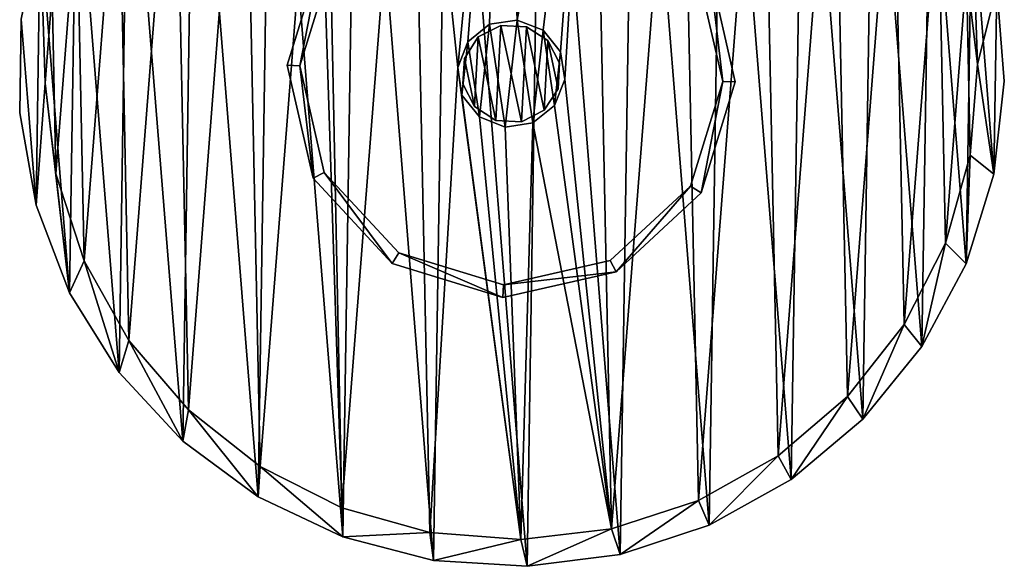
# Model space of a CAD drawing. Header units: millimetres. Extents: x -438.3 to -383.3, y -16.4 to 38.5.
# Tile 1 of 2: x -438.3 to -383.3, y -16.4 to 14.1. Entities that reach past the tile are written whole.
import ezdxf

# ---------------------------------------------------------------- set-up
doc = ezdxf.new("R2010")
doc.units = ezdxf.units.MM
doc.header["$LTSCALE"] = 25.4
doc.layers.get('0').update_dxf_attribs({"true_color": 0xff5454})

# ---------------------------------------------------------------- blocks, each defined once
blk = doc.blocks.new('LASER-1000-8436.STL#2')
at = {"color": 7, "true_color": 0xfaf5f5}
mesh = blk.add_polyface(dxfattribs=at)
corners = [(10.325, 44.738, -76), (10.991, 41.139, -76), (10.596, 36.057, -76), (12.342, 49.562, -76), (12.37, 46.046, -76), (15.235, 53.916, -76), (14.681, 50.589, -76), (17.833, 54.594, -76), (18.9, 57.645, -76), (21.705, 57.908, -76), (23.204, 60.612, -76), (26.15, 60.402, -76), (25.548, 61.776, -76), (27.992, 62.711, -76), (30.996, 61.981, -76), (33.091, 63.867, -76), (36.057, 62.585, -76), (38.316, 64.036, -76), (41.139, 62.189, -76), (43.479, 63.213, -76), (46.046, 60.81, -76), (48.393, 61.429, -76), (50.589, 58.5, -76), (52.881, 58.746, -76), (54.594, 55.348, -76), (56.779, 55.263, -76), (57.908, 51.475, -76), (59.948, 51.104, -76), (60.402, 47.03, -76), (62.273, 46.422, -76), (61.981, 42.184, -76), (62.585, 37.123, -76), (63.669, 41.383, -76), (63.511, 30.976, -76), (64.087, 36.172, -76), (9.258, 39.62, -76), (10.089, 29.245, -76), (9.178, 34.393, -76), (11.958, 24.362, -76), (11.199, 30.996, -76), (12.778, 26.15, -76), (14.718, 19.921, -76), (15.273, 21.705, -76), (18.268, 16.083, -76), (18.586, 17.833, -76), (22.48, 12.986, -76), (22.591, 14.681, -76), (27.202, 10.742, -76), (27.135, 12.37, -76), (32.042, 10.991, -76), (32.263, 9.433, -76), (37.123, 10.596, -76), (37.481, 9.105, -76), (42.184, 11.199, -76), (42.667, 9.77, -76), (47.03, 12.778, -76), (47.633, 11.405, -76), (51.475, 15.273, -76), (52.199, 13.949, -76), (55.348, 18.586, -76), (56.202, 17.313, -76), (58.5, 22.591, -76), (59.496, 21.373, -76), (60.81, 27.135, -76), (61.962, 25.983, -76), (62.189, 32.042, -76)]
mesh.append_faces([[corners[k] for k in face] for face in [(33, 32, 34), (35, 36, 37)]], dxfattribs={"vtx0": -1, "color": 7})
mesh.append_faces([[corners[k] for k in face] for face in [(1, 3, 4), (4, 5, 6), (6, 5, 7), (7, 8, 9), (9, 10, 11), (11, 13, 14), (14, 15, 16), (16, 17, 18), (18, 19, 20), (20, 21, 22), (22, 23, 24), (24, 25, 26), (26, 27, 28), (28, 29, 30), (30, 29, 31), (36, 2, 38), (38, 40, 41), (41, 42, 43), (43, 44, 45), (45, 46, 47), (47, 49, 50), (50, 51, 52), (52, 53, 54), (54, 55, 56), (56, 57, 58), (58, 59, 60), (60, 61, 62), (62, 63, 64), (64, 65, 33)]], dxfattribs={"vtx0": -1, "vtx1": -1, "color": 7})
mesh.append_faces([[corners[k] for k in face] for face in [(31, 32, 33), (36, 0, 2)]], dxfattribs={"vtx0": -1, "vtx1": -1, "vtx2": -1, "color": 7})
mesh.append_faces([[corners[k] for k in face] for face in [(0, 1, 2), (1, 0, 3), (4, 3, 5), (7, 5, 8), (9, 8, 10), (11, 10, 12), (11, 12, 13), (14, 13, 15), (16, 15, 17), (18, 17, 19), (20, 19, 21), (22, 21, 23), (24, 23, 25), (26, 25, 27), (28, 27, 29), (31, 29, 32), (36, 35, 0), (38, 2, 39), (38, 39, 40), (41, 40, 42), (43, 42, 44), (45, 44, 46), (47, 46, 48), (47, 48, 49), (50, 49, 51), (52, 51, 53), (54, 53, 55), (56, 55, 57), (58, 57, 59), (60, 59, 61), (62, 61, 63), (64, 63, 65), (33, 65, 31)]], dxfattribs={"vtx0": -1, "vtx2": -1, "color": 7})
mesh = blk.add_polyface(dxfattribs=at)
corners = [(10.089, 29.245), (9.258, 39.62), (9.178, 34.393), (10.325, 44.738), (11.958, 24.362), (12.342, 49.562), (14.718, 19.921), (15.235, 53.916), (18.268, 16.083), (18.9, 57.645), (22.48, 12.986), (23.204, 60.612), (27.202, 10.742), (25.548, 61.776), (27.992, 62.711), (32.263, 9.433), (33.091, 63.867), (37.481, 9.105), (38.316, 64.036), (42.667, 9.77), (43.479, 63.213), (47.633, 11.405), (48.393, 61.429), (52.199, 13.949), (52.881, 58.746), (56.202, 17.313), (56.779, 55.263), (59.496, 21.373), (59.948, 51.104), (61.962, 25.983), (62.273, 46.422), (63.511, 30.976), (63.669, 41.383), (64.087, 36.172)]
mesh.append_faces([[corners[k] for k in face] for face in [(0, 1, 2), (32, 31, 33)]], dxfattribs={"vtx0": -1, "color": 7})
mesh.append_faces([[corners[k] for k in face] for face in [(1, 0, 3), (3, 4, 5), (5, 6, 7), (7, 8, 9), (9, 10, 11), (11, 12, 13), (13, 12, 14), (14, 15, 16), (16, 17, 18), (18, 19, 20), (20, 21, 22), (22, 23, 24), (24, 25, 26), (26, 27, 28), (28, 29, 30), (30, 31, 32)]], dxfattribs={"vtx0": -1, "vtx1": -1, "color": 7})
mesh.append_faces([[corners[k] for k in face] for face in [(3, 0, 4), (5, 4, 6), (7, 6, 8), (9, 8, 10), (11, 10, 12), (14, 12, 15), (16, 15, 17), (18, 17, 19), (20, 19, 21), (22, 21, 23), (24, 23, 25), (26, 25, 27), (28, 27, 29), (30, 29, 31)]], dxfattribs={"vtx0": -1, "vtx2": -1, "color": 7})
mesh = blk.add_polyface(dxfattribs=at)
corners = [(10.991, 41.139, -74), (11.199, 30.996, -74), (10.596, 36.057, -74), (12.37, 46.046, -74), (12.778, 26.15, -74), (14.681, 50.589, -74), (15.273, 21.705, -74), (17.833, 54.594, -74), (18.586, 17.833, -74), (21.705, 57.908, -74), (22.591, 14.681, -74), (26.15, 60.402, -74), (27.135, 12.37, -74), (30.996, 61.981, -74), (32.042, 10.991, -74), (33.608, 36.921, -74), (36.057, 62.585, -74), (34.173, 38.367, -74), (35.386, 39.338, -74), (36.921, 39.572, -74), (41.139, 62.189, -74), (38.367, 39.007, -74), (39.338, 37.795, -74), (39.572, 36.26, -74), (37.123, 10.596, -74), (33.843, 35.386, -74), (34.813, 34.173, -74), (36.26, 33.608, -74), (37.795, 33.843, -74), (42.184, 11.199, -74), (39.007, 34.813, -74), (46.046, 60.81, -74), (47.03, 12.778, -74), (50.589, 58.5, -74), (51.475, 15.273, -74), (54.594, 55.348, -74), (55.348, 18.586, -74), (57.908, 51.475, -74), (58.5, 22.591, -74), (60.402, 47.03, -74), (60.81, 27.135, -74), (61.981, 42.184, -74), (62.189, 32.042, -74), (62.585, 37.123, -74)]
mesh.append_faces([[corners[k] for k in face] for face in [(0, 1, 2), (42, 41, 43)]], dxfattribs={"vtx0": -1, "color": 7})
mesh.append_faces([[corners[k] for k in face] for face in [(1, 3, 4), (4, 5, 6), (6, 7, 8), (8, 9, 10), (10, 11, 12), (12, 13, 14), (15, 16, 17), (17, 16, 18), (18, 16, 19), (19, 20, 21), (21, 20, 22), (22, 20, 23), (24, 28, 29), (29, 31, 32), (32, 33, 34), (34, 35, 36), (36, 37, 38), (38, 39, 40), (40, 41, 42)]], dxfattribs={"vtx0": -1, "vtx1": -1, "color": 7})
mesh.append_faces([[corners[k] for k in face] for face in [(14, 13, 15), (29, 23, 20)]], dxfattribs={"vtx0": -1, "vtx1": -1, "vtx2": -1, "color": 7})
mesh.append_faces([[corners[k] for k in face] for face in [(1, 0, 3), (4, 3, 5), (6, 5, 7), (8, 7, 9), (10, 9, 11), (12, 11, 13), (15, 13, 16), (19, 16, 20), (15, 24, 14), (24, 15, 25), (24, 25, 26), (24, 26, 27), (24, 27, 28), (29, 28, 30), (29, 30, 23), (29, 20, 31), (32, 31, 33), (34, 33, 35), (36, 35, 37), (38, 37, 39), (40, 39, 41)]], dxfattribs={"vtx0": -1, "vtx2": -1, "color": 7})
mesh = blk.add_polyface(dxfattribs=at)
corners = [(25.54, 30.747, -1049.52), (24.798, 37.029, -1049.52), (24.099, 37.055, -1049.52), (26.159, 31.074, -1049.52), (29.942, 26.005, -1049.52), (30.314, 26.597, -1049.52), (36.126, 24.099, -1049.52), (36.152, 24.798, -1049.52), (42.434, 25.54, -1049.52), (42.106, 26.159, -1049.52), (46.583, 30.314, -1049.52), (47.176, 29.942, -1049.52), (48.382, 36.152, -1049.52), (49.082, 36.126, -1049.52), (26.005, 43.238, -1049.52), (26.597, 42.866, -1049.52), (30.747, 47.64, -1049.52), (31.074, 47.022, -1049.52), (37.055, 49.082, -1049.52), (37.029, 48.382, -1049.52), (42.866, 46.583, -1049.52), (43.238, 47.176, -1049.52), (47.022, 42.106, -1049.52), (47.64, 42.434, -1049.52)]
mesh.append_faces([[corners[k] for k in face] for face in [(0, 1, 2), (1, 0, 3), (3, 4, 5), (5, 6, 7), (7, 8, 9), (9, 8, 10), (10, 11, 12), (14, 15, 16), (16, 17, 18), (18, 20, 21), (21, 22, 23), (23, 12, 13)]], dxfattribs={"vtx0": -1, "vtx1": -1, "color": 7})
mesh.append_faces([[corners[k] for k in face] for face in [(3, 0, 4), (5, 4, 6), (7, 6, 8), (10, 8, 11), (12, 11, 13), (1, 14, 2), (14, 1, 15), (16, 15, 17), (18, 17, 19), (18, 19, 20), (21, 20, 22), (23, 22, 12)]], dxfattribs={"vtx0": -1, "vtx2": -1, "color": 7})
mesh = blk.add_polyface(dxfattribs=at)
corners = [(26.005, 43.238, -2049.52), (24.798, 37.029, -2049.52), (24.099, 37.055, -2049.52), (26.597, 42.866, -2049.52), (30.747, 47.64, -2049.52), (31.074, 47.022, -2049.52), (37.055, 49.082, -2049.52), (37.029, 48.382, -2049.52), (42.866, 46.583, -2049.52), (43.238, 47.176, -2049.52), (47.022, 42.106, -2049.52), (47.64, 42.434, -2049.52), (48.382, 36.152, -2049.52), (49.082, 36.126, -2049.52), (25.54, 30.747, -2049.52), (26.159, 31.074, -2049.52), (29.942, 26.005, -2049.52), (30.314, 26.597, -2049.52), (36.126, 24.099, -2049.52), (36.152, 24.798, -2049.52), (42.434, 25.54, -2049.52), (42.106, 26.159, -2049.52), (46.583, 30.314, -2049.52), (47.176, 29.942, -2049.52)]
mesh.append_faces([[corners[k] for k in face] for face in [(0, 1, 2), (1, 0, 3), (3, 4, 5), (5, 6, 7), (7, 6, 8), (8, 9, 10), (10, 11, 12), (14, 15, 16), (16, 17, 18), (18, 19, 20), (20, 22, 23), (23, 12, 13)]], dxfattribs={"vtx0": -1, "vtx1": -1, "color": 7})
mesh.append_faces([[corners[k] for k in face] for face in [(3, 0, 4), (5, 4, 6), (8, 6, 9), (10, 9, 11), (12, 11, 13), (1, 14, 2), (14, 1, 15), (16, 15, 17), (18, 17, 19), (20, 19, 21), (20, 21, 22), (23, 22, 12)]], dxfattribs={"vtx0": -1, "vtx2": -1, "color": 7})
mesh = blk.add_polyface(dxfattribs=at)
corners = [(26.005, 43.238, -1049.52), (24.099, 37.055, -2049.52), (24.099, 37.055, -1049.52), (26.005, 43.238, -2049.52)]
mesh.append_faces([[corners[k] for k in face] for face in [(0, 1, 2), (1, 0, 3)]], dxfattribs={"vtx0": -1, "color": 7})
mesh = blk.add_polyface(dxfattribs=at)
corners = [(26.597, 42.866, -2049.52), (24.798, 37.029, -1049.52), (24.798, 37.029, -2049.52), (26.597, 42.866, -1049.52)]
mesh.append_faces([[corners[k] for k in face] for face in [(0, 1, 2), (1, 0, 3)]], dxfattribs={"vtx0": -1, "color": 7})
mesh = blk.add_polyface(dxfattribs=at)
corners = [(47.64, 42.434, -2049.52), (49.082, 36.126, -1049.52), (49.082, 36.126, -2049.52), (47.64, 42.434, -1049.52)]
mesh.append_faces([[corners[k] for k in face] for face in [(0, 1, 2), (1, 0, 3)]], dxfattribs={"vtx0": -1, "color": 7})
mesh = blk.add_polyface(dxfattribs=at)
corners = [(47.022, 42.106, -1049.52), (48.382, 36.152, -2049.52), (48.382, 36.152, -1049.52), (47.022, 42.106, -2049.52)]
mesh.append_faces([[corners[k] for k in face] for face in [(0, 1, 2), (1, 0, 3)]], dxfattribs={"vtx0": -1, "color": 7})
mesh = blk.add_polyface(dxfattribs=at)
corners = [(61.981, 42.184, -74), (62.585, 37.123, -76), (62.585, 37.123, -74), (61.981, 42.184, -76)]
mesh.append_faces([[corners[k] for k in face] for face in [(0, 1, 2), (1, 0, 3)]], dxfattribs={"vtx0": -1, "color": 7})
mesh = blk.add_polyface(dxfattribs=at)
corners = [(63.669, 41.383, -76), (64.087, 36.172), (64.087, 36.172, -76), (63.669, 41.383)]
mesh.append_faces([[corners[k] for k in face] for face in [(0, 1, 2), (1, 0, 3)]], dxfattribs={"vtx0": -1, "color": 7})
mesh = blk.add_polyface(dxfattribs=at)
corners = [(10.991, 41.139, -76), (10.596, 36.057, -74), (10.596, 36.057, -76), (10.991, 41.139, -74)]
mesh.append_faces([[corners[k] for k in face] for face in [(0, 1, 2), (1, 0, 3)]], dxfattribs={"vtx0": -1, "color": 7})
mesh = blk.add_polyface(dxfattribs=at)
corners = [(9.258, 39.62), (9.178, 34.393, -76), (9.178, 34.393), (9.258, 39.62, -76)]
mesh.append_faces([[corners[k] for k in face] for face in [(0, 1, 2), (1, 0, 3)]], dxfattribs={"vtx0": -1, "color": 7})
mesh = blk.add_polyface(dxfattribs=at)
corners = [(34.173, 38.367, -73.2), (33.843, 35.386, -73.2), (33.608, 36.921, -73.2), (34.813, 34.173, -73.2), (35.386, 39.338, -73.2), (36.26, 33.608, -73.2), (36.921, 39.572, -73.2), (37.795, 33.843, -73.2), (38.367, 39.007, -73.2), (39.007, 34.813, -73.2), (39.338, 37.795, -73.2), (39.572, 36.26, -73.2)]
mesh.append_faces([[corners[k] for k in face] for face in [(0, 1, 2), (9, 10, 11)]], dxfattribs={"vtx0": -1, "color": 7})
mesh.append_faces([[corners[k] for k in face] for face in [(1, 0, 3), (3, 4, 5), (5, 6, 7), (7, 8, 9)]], dxfattribs={"vtx0": -1, "vtx1": -1, "color": 7})
mesh.append_faces([[corners[k] for k in face] for face in [(3, 0, 4), (5, 4, 6), (7, 6, 8), (9, 8, 10)]], dxfattribs={"vtx0": -1, "vtx2": -1, "color": 7})
mesh = blk.add_polyface(dxfattribs=at)
corners = [(36.921, 39.572, -73.2), (35.386, 39.338, -74), (36.921, 39.572, -74), (35.386, 39.338, -73.2)]
mesh.append_faces([[corners[k] for k in face] for face in [(0, 1, 2), (1, 0, 3)]], dxfattribs={"vtx0": -1, "color": 7})
mesh = blk.add_polyface(dxfattribs=at)
corners = [(38.367, 39.007, -73.2), (36.921, 39.572, -74), (38.367, 39.007, -74), (36.921, 39.572, -73.2)]
mesh.append_faces([[corners[k] for k in face] for face in [(0, 1, 2), (1, 0, 3)]], dxfattribs={"vtx0": -1, "color": 7})
at = {"color": 7, "true_color": 0xffffff}
mesh = blk.add_polyface(dxfattribs=at)
corners = [(33.975, 37.44, -1383.329), (34.546, 34.75, -1383.329), (33.9, 36.019, -1383.329), (34.75, 38.634, -1383.329), (35.74, 33.975, -1383.329), (36.019, 39.28, -1383.329), (37.162, 33.9, -1383.329), (37.44, 39.206, -1383.329), (38.43, 34.546, -1383.329), (38.634, 38.43, -1383.329), (39.206, 35.74, -1383.329), (39.28, 37.162, -1383.329)]
mesh.append_faces([[corners[k] for k in face] for face in [(0, 1, 2), (10, 9, 11)]], dxfattribs={"vtx0": -1, "color": 7})
mesh.append_faces([[corners[k] for k in face] for face in [(1, 3, 4), (4, 5, 6), (6, 7, 8), (8, 9, 10)]], dxfattribs={"vtx0": -1, "vtx1": -1, "color": 7})
mesh.append_faces([[corners[k] for k in face] for face in [(1, 0, 3), (4, 3, 5), (6, 5, 7), (8, 7, 9)]], dxfattribs={"vtx0": -1, "vtx2": -1, "color": 7})
mesh = blk.add_polyface(dxfattribs=at)
corners = [(34.546, 34.75, -63.329), (33.975, 37.44, -63.329), (33.9, 36.019, -63.329), (34.75, 38.634, -63.329), (35.74, 33.975, -63.329), (36.019, 39.28, -63.329), (37.162, 33.9, -63.329), (37.44, 39.206, -63.329), (38.43, 34.546, -63.329), (38.634, 38.43, -63.329), (39.206, 35.74, -63.329), (39.28, 37.162, -63.329)]
mesh.append_faces([[corners[k] for k in face] for face in [(0, 1, 2), (9, 10, 11)]], dxfattribs={"vtx0": -1, "color": 7})
mesh.append_faces([[corners[k] for k in face] for face in [(1, 0, 3), (3, 4, 5), (5, 6, 7), (7, 8, 9)]], dxfattribs={"vtx0": -1, "vtx1": -1, "color": 7})
mesh.append_faces([[corners[k] for k in face] for face in [(3, 0, 4), (5, 4, 6), (7, 6, 8), (9, 8, 10)]], dxfattribs={"vtx0": -1, "vtx2": -1, "color": 7})
at = {"color": 7, "true_color": 0xfaf5f5}
mesh = blk.add_polyface(dxfattribs=at)
corners = [(35.386, 39.338, -73.2), (34.173, 38.367, -74), (35.386, 39.338, -74), (34.173, 38.367, -73.2)]
mesh.append_faces([[corners[k] for k in face] for face in [(0, 1, 2), (1, 0, 3)]], dxfattribs={"vtx0": -1, "color": 7})
at = {"color": 7, "true_color": 0xffffff}
mesh = blk.add_polyface(dxfattribs=at)
corners = [(34.75, 38.634, -63.329), (36.019, 39.28, -1383.329), (34.75, 38.634, -1383.329), (36.019, 39.28, -63.329)]
mesh.append_faces([[corners[k] for k in face] for face in [(0, 1, 2), (1, 0, 3)]], dxfattribs={"vtx0": -1, "color": 7})
mesh = blk.add_polyface(dxfattribs=at)
corners = [(36.019, 39.28, -63.329), (37.44, 39.206, -1383.329), (36.019, 39.28, -1383.329), (37.44, 39.206, -63.329)]
mesh.append_faces([[corners[k] for k in face] for face in [(0, 1, 2), (1, 0, 3)]], dxfattribs={"vtx0": -1, "color": 7})
mesh = blk.add_polyface(dxfattribs=at)
corners = [(37.44, 39.206, -63.329), (38.634, 38.43, -1383.329), (37.44, 39.206, -1383.329), (38.634, 38.43, -63.329)]
mesh.append_faces([[corners[k] for k in face] for face in [(0, 1, 2), (1, 0, 3)]], dxfattribs={"vtx0": -1, "color": 7})
at = {"color": 7, "true_color": 0xfaf5f5}
mesh = blk.add_polyface(dxfattribs=at)
corners = [(38.367, 39.007, -73.2), (39.338, 37.795, -74), (39.338, 37.795, -73.2), (38.367, 39.007, -74)]
mesh.append_faces([[corners[k] for k in face] for face in [(0, 1, 2), (1, 0, 3)]], dxfattribs={"vtx0": -1, "color": 7})
at = {"color": 7, "true_color": 0xffffff}
mesh = blk.add_polyface(dxfattribs=at)
corners = [(34.75, 38.634, -63.329), (33.975, 37.44, -1383.329), (33.975, 37.44, -63.329), (34.75, 38.634, -1383.329)]
mesh.append_faces([[corners[k] for k in face] for face in [(0, 1, 2), (1, 0, 3)]], dxfattribs={"vtx0": -1, "color": 7})
at = {"color": 7, "true_color": 0xfaf5f5}
mesh = blk.add_polyface(dxfattribs=at)
corners = [(34.173, 38.367, -74), (33.608, 36.921, -73.2), (33.608, 36.921, -74), (34.173, 38.367, -73.2)]
mesh.append_faces([[corners[k] for k in face] for face in [(0, 1, 2), (1, 0, 3)]], dxfattribs={"vtx0": -1, "color": 7})
at = {"color": 7, "true_color": 0xffffff}
mesh = blk.add_polyface(dxfattribs=at)
corners = [(38.634, 38.43, -1383.329), (39.28, 37.162, -63.329), (39.28, 37.162, -1383.329), (38.634, 38.43, -63.329)]
mesh.append_faces([[corners[k] for k in face] for face in [(0, 1, 2), (1, 0, 3)]], dxfattribs={"vtx0": -1, "color": 7})
mesh = blk.add_polyface(dxfattribs=at)
corners = [(33.975, 37.44, -63.329), (33.9, 36.019, -1383.329), (33.9, 36.019, -63.329), (33.975, 37.44, -1383.329)]
mesh.append_faces([[corners[k] for k in face] for face in [(0, 1, 2), (1, 0, 3)]], dxfattribs={"vtx0": -1, "color": 7})
at = {"color": 7, "true_color": 0xfaf5f5}
mesh = blk.add_polyface(dxfattribs=at)
corners = [(39.338, 37.795, -73.2), (39.572, 36.26, -74), (39.572, 36.26, -73.2), (39.338, 37.795, -74)]
mesh.append_faces([[corners[k] for k in face] for face in [(0, 1, 2), (1, 0, 3)]], dxfattribs={"vtx0": -1, "color": 7})
mesh = blk.add_polyface(dxfattribs=at)
corners = [(24.099, 37.055, -1049.52), (25.54, 30.747, -2049.52), (25.54, 30.747, -1049.52), (24.099, 37.055, -2049.52)]
mesh.append_faces([[corners[k] for k in face] for face in [(0, 1, 2), (1, 0, 3)]], dxfattribs={"vtx0": -1, "color": 7})
mesh = blk.add_polyface(dxfattribs=at)
corners = [(24.798, 37.029, -2049.52), (26.159, 31.074, -1049.52), (26.159, 31.074, -2049.52), (24.798, 37.029, -1049.52)]
mesh.append_faces([[corners[k] for k in face] for face in [(0, 1, 2), (1, 0, 3)]], dxfattribs={"vtx0": -1, "color": 7})
mesh = blk.add_polyface(dxfattribs=at)
corners = [(33.608, 36.921, -74), (33.843, 35.386, -73.2), (33.843, 35.386, -74), (33.608, 36.921, -73.2)]
mesh.append_faces([[corners[k] for k in face] for face in [(0, 1, 2), (1, 0, 3)]], dxfattribs={"vtx0": -1, "color": 7})
at = {"color": 7, "true_color": 0xffffff}
mesh = blk.add_polyface(dxfattribs=at)
corners = [(39.28, 37.162, -1383.329), (39.206, 35.74, -63.329), (39.206, 35.74, -1383.329), (39.28, 37.162, -63.329)]
mesh.append_faces([[corners[k] for k in face] for face in [(0, 1, 2), (1, 0, 3)]], dxfattribs={"vtx0": -1, "color": 7})
at = {"color": 7, "true_color": 0xfaf5f5}
mesh = blk.add_polyface(dxfattribs=at)
corners = [(62.585, 37.123, -74), (62.189, 32.042, -76), (62.189, 32.042, -74), (62.585, 37.123, -76)]
mesh.append_faces([[corners[k] for k in face] for face in [(0, 1, 2), (1, 0, 3)]], dxfattribs={"vtx0": -1, "color": 7})
mesh = blk.add_polyface(dxfattribs=at)
corners = [(39.572, 36.26, -73.2), (39.007, 34.813, -74), (39.007, 34.813, -73.2), (39.572, 36.26, -74)]
mesh.append_faces([[corners[k] for k in face] for face in [(0, 1, 2), (1, 0, 3)]], dxfattribs={"vtx0": -1, "color": 7})
mesh = blk.add_polyface(dxfattribs=at)
corners = [(10.596, 36.057, -76), (11.199, 30.996, -74), (11.199, 30.996, -76), (10.596, 36.057, -74)]
mesh.append_faces([[corners[k] for k in face] for face in [(0, 1, 2), (1, 0, 3)]], dxfattribs={"vtx0": -1, "color": 7})
at = {"color": 7, "true_color": 0xffffff}
mesh = blk.add_polyface(dxfattribs=at)
corners = [(33.9, 36.019, -63.329), (34.546, 34.75, -1383.329), (34.546, 34.75, -63.329), (33.9, 36.019, -1383.329)]
mesh.append_faces([[corners[k] for k in face] for face in [(0, 1, 2), (1, 0, 3)]], dxfattribs={"vtx0": -1, "color": 7})
mesh = blk.add_polyface(dxfattribs=at)
corners = [(39.206, 35.74, -1383.329), (38.43, 34.546, -63.329), (38.43, 34.546, -1383.329), (39.206, 35.74, -63.329)]
mesh.append_faces([[corners[k] for k in face] for face in [(0, 1, 2), (1, 0, 3)]], dxfattribs={"vtx0": -1, "color": 7})
at = {"color": 7, "true_color": 0xfaf5f5}
mesh = blk.add_polyface(dxfattribs=at)
corners = [(48.382, 36.152, -1049.52), (46.583, 30.314, -2049.52), (46.583, 30.314, -1049.52), (48.382, 36.152, -2049.52)]
mesh.append_faces([[corners[k] for k in face] for face in [(0, 1, 2), (1, 0, 3)]], dxfattribs={"vtx0": -1, "color": 7})
mesh = blk.add_polyface(dxfattribs=at)
corners = [(49.082, 36.126, -2049.52), (47.176, 29.942, -1049.52), (47.176, 29.942, -2049.52), (49.082, 36.126, -1049.52)]
mesh.append_faces([[corners[k] for k in face] for face in [(0, 1, 2), (1, 0, 3)]], dxfattribs={"vtx0": -1, "color": 7})
mesh = blk.add_polyface(dxfattribs=at)
corners = [(64.087, 36.172, -76), (63.511, 30.976), (63.511, 30.976, -76), (64.087, 36.172)]
mesh.append_faces([[corners[k] for k in face] for face in [(0, 1, 2), (1, 0, 3)]], dxfattribs={"vtx0": -1, "color": 7})
mesh = blk.add_polyface(dxfattribs=at)
corners = [(33.843, 35.386, -74), (34.813, 34.173, -73.2), (34.813, 34.173, -74), (33.843, 35.386, -73.2)]
mesh.append_faces([[corners[k] for k in face] for face in [(0, 1, 2), (1, 0, 3)]], dxfattribs={"vtx0": -1, "color": 7})
at = {"color": 7, "true_color": 0xffffff}
mesh = blk.add_polyface(dxfattribs=at)
corners = [(35.74, 33.975, -63.329), (34.546, 34.75, -1383.329), (35.74, 33.975, -1383.329), (34.546, 34.75, -63.329)]
mesh.append_faces([[corners[k] for k in face] for face in [(0, 1, 2), (1, 0, 3)]], dxfattribs={"vtx0": -1, "color": 7})
at = {"color": 7, "true_color": 0xfaf5f5}
mesh = blk.add_polyface(dxfattribs=at)
corners = [(37.795, 33.843, -73.2), (39.007, 34.813, -74), (37.795, 33.843, -74), (39.007, 34.813, -73.2)]
mesh.append_faces([[corners[k] for k in face] for face in [(0, 1, 2), (1, 0, 3)]], dxfattribs={"vtx0": -1, "color": 7})
mesh = blk.add_polyface(dxfattribs=at)
corners = [(9.178, 34.393), (10.089, 29.245, -76), (10.089, 29.245), (9.178, 34.393, -76)]
mesh.append_faces([[corners[k] for k in face] for face in [(0, 1, 2), (1, 0, 3)]], dxfattribs={"vtx0": -1, "color": 7})
mesh = blk.add_polyface(dxfattribs=at)
corners = [(34.813, 34.173, -73.2), (36.26, 33.608, -74), (34.813, 34.173, -74), (36.26, 33.608, -73.2)]
mesh.append_faces([[corners[k] for k in face] for face in [(0, 1, 2), (1, 0, 3)]], dxfattribs={"vtx0": -1, "color": 7})
at = {"color": 7, "true_color": 0xffffff}
mesh = blk.add_polyface(dxfattribs=at)
corners = [(38.43, 34.546, -63.329), (37.162, 33.9, -1383.329), (38.43, 34.546, -1383.329), (37.162, 33.9, -63.329)]
mesh.append_faces([[corners[k] for k in face] for face in [(0, 1, 2), (1, 0, 3)]], dxfattribs={"vtx0": -1, "color": 7})
mesh = blk.add_polyface(dxfattribs=at)
corners = [(37.162, 33.9, -63.329), (35.74, 33.975, -1383.329), (37.162, 33.9, -1383.329), (35.74, 33.975, -63.329)]
mesh.append_faces([[corners[k] for k in face] for face in [(0, 1, 2), (1, 0, 3)]], dxfattribs={"vtx0": -1, "color": 7})
at = {"color": 7, "true_color": 0xfaf5f5}
mesh = blk.add_polyface(dxfattribs=at)
corners = [(36.26, 33.608, -73.2), (37.795, 33.843, -74), (36.26, 33.608, -74), (37.795, 33.843, -73.2)]
mesh.append_faces([[corners[k] for k in face] for face in [(0, 1, 2), (1, 0, 3)]], dxfattribs={"vtx0": -1, "color": 7})
mesh = blk.add_polyface(dxfattribs=at)
corners = [(62.189, 32.042, -74), (60.81, 27.135, -76), (60.81, 27.135, -74), (62.189, 32.042, -76)]
mesh.append_faces([[corners[k] for k in face] for face in [(0, 1, 2), (1, 0, 3)]], dxfattribs={"vtx0": -1, "color": 7})
mesh = blk.add_polyface(dxfattribs=at)
corners = [(11.199, 30.996, -76), (12.778, 26.15, -74), (12.778, 26.15, -76), (11.199, 30.996, -74)]
mesh.append_faces([[corners[k] for k in face] for face in [(0, 1, 2), (1, 0, 3)]], dxfattribs={"vtx0": -1, "color": 7})
mesh = blk.add_polyface(dxfattribs=at)
corners = [(26.159, 31.074, -2049.52), (30.314, 26.597, -1049.52), (30.314, 26.597, -2049.52), (26.159, 31.074, -1049.52)]
mesh.append_faces([[corners[k] for k in face] for face in [(0, 1, 2), (1, 0, 3)]], dxfattribs={"vtx0": -1, "color": 7})
mesh = blk.add_polyface(dxfattribs=at)
corners = [(63.511, 30.976, -76), (61.962, 25.983), (61.962, 25.983, -76), (63.511, 30.976)]
mesh.append_faces([[corners[k] for k in face] for face in [(0, 1, 2), (1, 0, 3)]], dxfattribs={"vtx0": -1, "color": 7})
mesh = blk.add_polyface(dxfattribs=at)
corners = [(25.54, 30.747, -1049.52), (29.942, 26.005, -2049.52), (29.942, 26.005, -1049.52), (25.54, 30.747, -2049.52)]
mesh.append_faces([[corners[k] for k in face] for face in [(0, 1, 2), (1, 0, 3)]], dxfattribs={"vtx0": -1, "color": 7})
mesh = blk.add_polyface(dxfattribs=at)
corners = [(42.106, 26.159, -1049.52), (46.583, 30.314, -2049.52), (42.106, 26.159, -2049.52), (46.583, 30.314, -1049.52)]
mesh.append_faces([[corners[k] for k in face] for face in [(0, 1, 2), (1, 0, 3)]], dxfattribs={"vtx0": -1, "color": 7})
mesh = blk.add_polyface(dxfattribs=at)
corners = [(47.176, 29.942, -1049.52), (42.434, 25.54, -2049.52), (47.176, 29.942, -2049.52), (42.434, 25.54, -1049.52)]
mesh.append_faces([[corners[k] for k in face] for face in [(0, 1, 2), (1, 0, 3)]], dxfattribs={"vtx0": -1, "color": 7})
mesh = blk.add_polyface(dxfattribs=at)
corners = [(10.089, 29.245), (11.958, 24.362, -76), (11.958, 24.362), (10.089, 29.245, -76)]
mesh.append_faces([[corners[k] for k in face] for face in [(0, 1, 2), (1, 0, 3)]], dxfattribs={"vtx0": -1, "color": 7})
mesh = blk.add_polyface(dxfattribs=at)
corners = [(60.81, 27.135, -74), (58.5, 22.591, -76), (58.5, 22.591, -74), (60.81, 27.135, -76)]
mesh.append_faces([[corners[k] for k in face] for face in [(0, 1, 2), (1, 0, 3)]], dxfattribs={"vtx0": -1, "color": 7})
mesh = blk.add_polyface(dxfattribs=at)
corners = [(30.314, 26.597, -1049.52), (36.152, 24.798, -2049.52), (30.314, 26.597, -2049.52), (36.152, 24.798, -1049.52)]
mesh.append_faces([[corners[k] for k in face] for face in [(0, 1, 2), (1, 0, 3)]], dxfattribs={"vtx0": -1, "color": 7})
mesh = blk.add_polyface(dxfattribs=at)
corners = [(12.778, 26.15, -76), (15.273, 21.705, -74), (15.273, 21.705, -76), (12.778, 26.15, -74)]
mesh.append_faces([[corners[k] for k in face] for face in [(0, 1, 2), (1, 0, 3)]], dxfattribs={"vtx0": -1, "color": 7})
mesh = blk.add_polyface(dxfattribs=at)
corners = [(36.126, 24.099, -1049.52), (29.942, 26.005, -2049.52), (36.126, 24.099, -2049.52), (29.942, 26.005, -1049.52)]
mesh.append_faces([[corners[k] for k in face] for face in [(0, 1, 2), (1, 0, 3)]], dxfattribs={"vtx0": -1, "color": 7})
mesh = blk.add_polyface(dxfattribs=at)
corners = [(36.152, 24.798, -1049.52), (42.106, 26.159, -2049.52), (36.152, 24.798, -2049.52), (42.106, 26.159, -1049.52)]
mesh.append_faces([[corners[k] for k in face] for face in [(0, 1, 2), (1, 0, 3)]], dxfattribs={"vtx0": -1, "color": 7})
mesh = blk.add_polyface(dxfattribs=at)
corners = [(61.962, 25.983, -76), (59.496, 21.373), (59.496, 21.373, -76), (61.962, 25.983)]
mesh.append_faces([[corners[k] for k in face] for face in [(0, 1, 2), (1, 0, 3)]], dxfattribs={"vtx0": -1, "color": 7})
mesh = blk.add_polyface(dxfattribs=at)
corners = [(42.434, 25.54, -1049.52), (36.126, 24.099, -2049.52), (42.434, 25.54, -2049.52), (36.126, 24.099, -1049.52)]
mesh.append_faces([[corners[k] for k in face] for face in [(0, 1, 2), (1, 0, 3)]], dxfattribs={"vtx0": -1, "color": 7})
mesh = blk.add_polyface(dxfattribs=at)
corners = [(11.958, 24.362), (14.718, 19.921, -76), (14.718, 19.921), (11.958, 24.362, -76)]
mesh.append_faces([[corners[k] for k in face] for face in [(0, 1, 2), (1, 0, 3)]], dxfattribs={"vtx0": -1, "color": 7})
mesh = blk.add_polyface(dxfattribs=at)
corners = [(58.5, 22.591, -74), (55.348, 18.586, -76), (55.348, 18.586, -74), (58.5, 22.591, -76)]
mesh.append_faces([[corners[k] for k in face] for face in [(0, 1, 2), (1, 0, 3)]], dxfattribs={"vtx0": -1, "color": 7})
mesh = blk.add_polyface(dxfattribs=at)
corners = [(15.273, 21.705, -76), (18.586, 17.833, -74), (18.586, 17.833, -76), (15.273, 21.705, -74)]
mesh.append_faces([[corners[k] for k in face] for face in [(0, 1, 2), (1, 0, 3)]], dxfattribs={"vtx0": -1, "color": 7})
mesh = blk.add_polyface(dxfattribs=at)
corners = [(59.496, 21.373, -76), (56.202, 17.313), (56.202, 17.313, -76), (59.496, 21.373)]
mesh.append_faces([[corners[k] for k in face] for face in [(0, 1, 2), (1, 0, 3)]], dxfattribs={"vtx0": -1, "color": 7})
mesh = blk.add_polyface(dxfattribs=at)
corners = [(14.718, 19.921), (18.268, 16.083, -76), (18.268, 16.083), (14.718, 19.921, -76)]
mesh.append_faces([[corners[k] for k in face] for face in [(0, 1, 2), (1, 0, 3)]], dxfattribs={"vtx0": -1, "color": 7})
mesh = blk.add_polyface(dxfattribs=at)
corners = [(51.475, 15.273, -74), (55.348, 18.586, -76), (51.475, 15.273, -76), (55.348, 18.586, -74)]
mesh.append_faces([[corners[k] for k in face] for face in [(0, 1, 2), (1, 0, 3)]], dxfattribs={"vtx0": -1, "color": 7})
mesh = blk.add_polyface(dxfattribs=at)
corners = [(18.586, 17.833, -74), (22.591, 14.681, -76), (18.586, 17.833, -76), (22.591, 14.681, -74)]
mesh.append_faces([[corners[k] for k in face] for face in [(0, 1, 2), (1, 0, 3)]], dxfattribs={"vtx0": -1, "color": 7})
mesh = blk.add_polyface(dxfattribs=at)
corners = [(56.202, 17.313), (52.199, 13.949, -76), (56.202, 17.313, -76), (52.199, 13.949)]
mesh.append_faces([[corners[k] for k in face] for face in [(0, 1, 2), (1, 0, 3)]], dxfattribs={"vtx0": -1, "color": 7})
mesh = blk.add_polyface(dxfattribs=at)
corners = [(22.48, 12.986), (18.268, 16.083, -76), (22.48, 12.986, -76), (18.268, 16.083)]
mesh.append_faces([[corners[k] for k in face] for face in [(0, 1, 2), (1, 0, 3)]], dxfattribs={"vtx0": -1, "color": 7})
mesh = blk.add_polyface(dxfattribs=at)
corners = [(47.03, 12.778, -74), (51.475, 15.273, -76), (47.03, 12.778, -76), (51.475, 15.273, -74)]
mesh.append_faces([[corners[k] for k in face] for face in [(0, 1, 2), (1, 0, 3)]], dxfattribs={"vtx0": -1, "color": 7})
mesh = blk.add_polyface(dxfattribs=at)
corners = [(22.591, 14.681, -74), (27.135, 12.37, -76), (22.591, 14.681, -76), (27.135, 12.37, -74)]
mesh.append_faces([[corners[k] for k in face] for face in [(0, 1, 2), (1, 0, 3)]], dxfattribs={"vtx0": -1, "color": 7})
mesh = blk.add_polyface(dxfattribs=at)
corners = [(52.199, 13.949), (47.633, 11.405, -76), (52.199, 13.949, -76), (47.633, 11.405)]
mesh.append_faces([[corners[k] for k in face] for face in [(0, 1, 2), (1, 0, 3)]], dxfattribs={"vtx0": -1, "color": 7})
mesh = blk.add_polyface(dxfattribs=at)
corners = [(27.202, 10.742), (22.48, 12.986, -76), (27.202, 10.742, -76), (22.48, 12.986)]
mesh.append_faces([[corners[k] for k in face] for face in [(0, 1, 2), (1, 0, 3)]], dxfattribs={"vtx0": -1, "color": 7})
mesh = blk.add_polyface(dxfattribs=at)
corners = [(42.184, 11.199, -74), (47.03, 12.778, -76), (42.184, 11.199, -76), (47.03, 12.778, -74)]
mesh.append_faces([[corners[k] for k in face] for face in [(0, 1, 2), (1, 0, 3)]], dxfattribs={"vtx0": -1, "color": 7})
mesh = blk.add_polyface(dxfattribs=at)
corners = [(27.135, 12.37, -74), (32.042, 10.991, -76), (27.135, 12.37, -76), (32.042, 10.991, -74)]
mesh.append_faces([[corners[k] for k in face] for face in [(0, 1, 2), (1, 0, 3)]], dxfattribs={"vtx0": -1, "color": 7})
mesh = blk.add_polyface(dxfattribs=at)
corners = [(32.042, 10.991, -74), (37.123, 10.596, -76), (32.042, 10.991, -76), (37.123, 10.596, -74)]
mesh.append_faces([[corners[k] for k in face] for face in [(0, 1, 2), (1, 0, 3)]], dxfattribs={"vtx0": -1, "color": 7})
mesh = blk.add_polyface(dxfattribs=at)
corners = [(37.123, 10.596, -74), (42.184, 11.199, -76), (37.123, 10.596, -76), (42.184, 11.199, -74)]
mesh.append_faces([[corners[k] for k in face] for face in [(0, 1, 2), (1, 0, 3)]], dxfattribs={"vtx0": -1, "color": 7})
mesh = blk.add_polyface(dxfattribs=at)
corners = [(47.633, 11.405), (42.667, 9.77, -76), (47.633, 11.405, -76), (42.667, 9.77)]
mesh.append_faces([[corners[k] for k in face] for face in [(0, 1, 2), (1, 0, 3)]], dxfattribs={"vtx0": -1, "color": 7})
mesh = blk.add_polyface(dxfattribs=at)
corners = [(32.263, 9.433), (27.202, 10.742, -76), (32.263, 9.433, -76), (27.202, 10.742)]
mesh.append_faces([[corners[k] for k in face] for face in [(0, 1, 2), (1, 0, 3)]], dxfattribs={"vtx0": -1, "color": 7})
mesh = blk.add_polyface(dxfattribs=at)
corners = [(37.481, 9.105), (32.263, 9.433, -76), (37.481, 9.105, -76), (32.263, 9.433)]
mesh.append_faces([[corners[k] for k in face] for face in [(0, 1, 2), (1, 0, 3)]], dxfattribs={"vtx0": -1, "color": 7})
mesh = blk.add_polyface(dxfattribs=at)
corners = [(42.667, 9.77), (37.481, 9.105, -76), (42.667, 9.77, -76), (37.481, 9.105)]
mesh.append_faces([[corners[k] for k in face] for face in [(0, 1, 2), (1, 0, 3)]], dxfattribs={"vtx0": -1, "color": 7})

msp = doc.modelspace()

# ---------------------------------------------------------------- block references
at = {"color": 0}
msp.add_blockref('LASER-1000-8436.STL#2', (-447.434, -25.54, 2049.52), dxfattribs=at)

doc.saveas('drawing.dxf')
